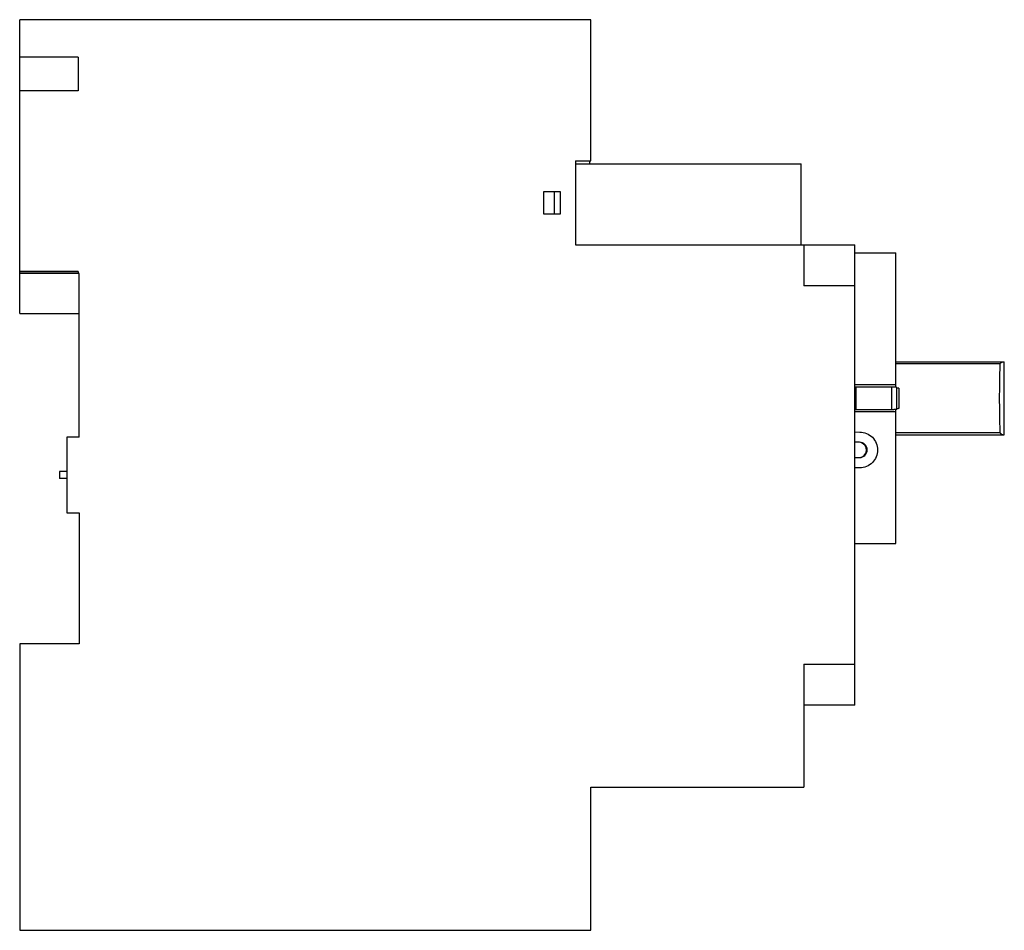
# Model space of a CAD drawing. Header units: millimetres. Extents: x 14.1 to 110.3, y 41.3 to 130.3.
import ezdxf

# ---------------------------------------------------------------- set-up
doc = ezdxf.new("R2010")
doc.units = ezdxf.units.MM
doc.header["$LTSCALE"] = 11.161777
doc.layers.add('00_COMPONENTS', color=7, linetype='CONTINUOUS')

msp = doc.modelspace()

# ---------------------------------------------------------------- linework, layer by layer
at = {"layer": '00_COMPONENTS', "color": 7, "linetype": 'Continuous'}
for p, q in [((14.113, 101.625), (14.113, 130.325)), ((69.913, 130.325), (14.113, 130.325)), ((69.913, 116.525), (69.913, 130.325)), ((19.813, 126.675), (14.113, 126.675)), ((19.813, 126.675), (19.813, 123.375)), ((19.813, 123.375), (14.113, 123.375)), ((68.413, 116.525), (68.413, 108.325)), ((68.413, 116.525), (69.913, 116.525)), ((69.813, 116.225), (69.813, 116.525)), ((68.413, 116.225), (90.463, 116.225)), ((90.463, 108.325), (90.463, 116.225)), ((65.313, 111.325), (65.313, 113.525)), ((65.313, 113.525), (66.913, 113.525)), ((66.363, 111.325), (66.363, 113.525)), ((66.913, 113.525), (66.913, 111.325)), ((66.913, 111.325), (65.313, 111.325)), ((68.413, 108.325), (95.713, 108.325)), ((90.713, 108.325), (90.713, 104.325)), ((95.713, 63.325), (95.713, 108.325)), ((95.713, 107.525), (99.713, 107.525)), ((99.713, 94.396), (99.713, 107.525)), ((19.813, 105.725), (14.113, 105.725)), ((19.813, 105.695), (14.113, 105.695)), ((19.913, 105.525), (14.113, 105.525)), ((19.813, 105.725), (19.813, 105.525)), ((19.913, 89.525), (19.913, 105.525)), ((95.713, 104.325), (90.713, 104.325)), ((14.113, 101.625), (19.913, 101.625)), ((99.713, 96.9), (110.313, 96.9)), ((109.87, 96.678), (99.713, 96.678)), ((110.313, 89.75), (110.313, 96.9)), ((99.713, 94.625), (95.713, 94.625)), ((99.321, 94.412), (95.797, 94.414)), ((95.798, 94.414), (95.798, 92.237)), ((99.321, 92.239), (99.321, 94.412)), ((99.817, 92.279), (99.817, 94.372)), ((95.713, 92.025), (99.713, 92.025)), ((95.797, 92.237), (99.321, 92.239)), ((99.713, 79.125), (99.713, 92.255)), ((18.713, 89.525), (18.713, 82.125)), ((19.913, 89.525), (18.713, 89.525)), ((95.713, 90.03), (96.193, 90.025)), ((99.713, 89.972), (109.87, 89.972)), ((99.713, 89.75), (110.313, 89.75)), ((96.169, 89.025), (95.713, 89.029)), ((95.713, 87.522), (96.169, 87.526)), ((18.013, 86.175), (18.013, 85.475)), ((18.713, 86.175), (18.013, 86.175)), ((96.193, 86.526), (95.713, 86.521)), ((18.713, 85.475), (18.013, 85.475)), ((18.713, 82.125), (19.913, 82.125)), ((19.913, 82.125), (19.913, 69.325)), ((95.713, 79.125), (99.713, 79.125)), ((14.113, 69.325), (14.113, 41.325)), ((19.913, 69.325), (14.113, 69.325)), ((90.713, 67.325), (95.713, 67.325)), ((90.713, 67.325), (90.713, 55.325)), ((95.713, 63.325), (90.713, 63.325)), ((69.913, 55.325), (90.713, 55.325)), ((69.913, 41.325), (69.913, 55.325)), ((14.113, 41.325), (69.913, 41.325))]:
    msp.add_line(p, q, dxfattribs=at)
for centre, radius, start, end in [((95.796, 92.026), 2.388, 89.97914, 91.98276), ((95.794, 94.525), 2.288, 267.97352, 270.06458), ((100.082, 89.838), 2.504, 91.63761, 93.27929), ((96.163, 88.275), 0.75, 270.46843, 89.5314), ((96.1, 88.275), 0.75, 275.26153, 74.29416)]:
    msp.add_arc(centre, radius, start, end, dxfattribs=at)
for points, knots in [([(109.87, 96.678), (109.866, 96.403), (109.859, 95.989), (109.852, 95.435), (109.848, 95.016), (109.842, 94.595), (109.83, 94.031), (109.818, 93.608), (109.813, 93.325)], [0, 0, 0, 0, 0.246154, 0.370545, 0.495611, 0.621224, 0.747262, 1, 1, 1, 1]), ([(109.87, 96.678), (109.87, 96.689), (109.881, 96.709), (109.911, 96.738), (109.952, 96.771), (110.002, 96.805), (110.066, 96.844), (110.139, 96.882), (110.201, 96.9), (110.229, 96.9)], [0, 0, 0, 0, 0.07287, 0.14634, 0.29103, 0.431113, 0.564981, 0.806758, 1, 1, 1, 1]), ([(99.817, 94.372), (99.817, 94.374), (99.813, 94.377), (99.801, 94.383), (99.773, 94.389), (99.728, 94.395), (99.667, 94.401), (99.593, 94.405), (99.476, 94.41), (99.384, 94.412), (99.321, 94.412)], [0, 0, 0, 0, 0.008991, 0.025128, 0.083177, 0.175555, 0.298967, 0.449076, 0.620435, 1, 1, 1, 1]), ([(100.01, 94.31), (99.984, 94.311), (99.937, 94.313), (99.882, 94.317), (99.849, 94.321), (99.832, 94.325), (99.822, 94.327), (99.817, 94.331), (99.817, 94.332)], [0, 0, 0, 0, 0.400501, 0.716949, 0.834075, 0.920454, 0.975006, 1, 1, 1, 1]), ([(100.01, 94.31), (100.011, 94.228), (100.012, 94.023), (100.012, 93.695), (100.013, 93.449), (100.013, 93.325)], [0, 0, 0, 0, 0.249678, 0.624683, 1, 1, 1, 1]), ([(100.013, 93.325), (100.013, 93.243), (100.012, 93.038), (100.013, 92.71), (100.011, 92.464), (100.01, 92.341)], [0, 0, 0, 0, 0.25023, 0.625374, 1, 1, 1, 1]), ([(109.813, 93.325), (109.818, 93.043), (109.83, 92.62), (109.842, 92.056), (109.848, 91.635), (109.852, 91.216), (109.859, 90.662), (109.866, 90.247), (109.87, 89.972)], [0, 0, 0, 0, 0.252739, 0.378776, 0.50439, 0.629456, 0.753847, 1, 1, 1, 1]), ([(99.321, 92.239), (99.384, 92.239), (99.476, 92.241), (99.593, 92.246), (99.667, 92.25), (99.728, 92.256), (99.773, 92.262), (99.801, 92.268), (99.813, 92.274), (99.817, 92.277), (99.817, 92.279)], [0, 0, 0, 0, 0.379565, 0.550924, 0.701033, 0.824445, 0.916823, 0.974872, 0.991009, 1, 1, 1, 1]), ([(99.817, 92.319), (99.817, 92.321), (99.828, 92.325), (99.835, 92.327), (99.841, 92.328)], [0, 0, 0, 0, 0.293337, 1, 1, 1, 1]), ([(99.841, 92.328), (99.847, 92.329), (99.879, 92.334), (99.912, 92.336), (99.939, 92.338)], [0, 0, 0, 0, 0.185364, 1, 1, 1, 1]), ([(96.193, 90.025), (96.419, 90.024), (96.876, 89.93), (97.452, 89.54), (97.838, 88.959), (97.973, 88.275), (97.838, 87.592), (97.452, 87.011), (96.876, 86.621), (96.419, 86.527), (96.193, 86.526)], [0, 0, 0, 0, 0.12495, 0.2499, 0.37493, 0.5, 0.62507, 0.7501, 0.87505, 1, 1, 1, 1]), ([(109.87, 89.972), (109.87, 89.962), (109.881, 89.942), (109.911, 89.913), (109.952, 89.88), (110.002, 89.846), (110.066, 89.807), (110.139, 89.769), (110.201, 89.75), (110.229, 89.75)], [0, 0, 0, 0, 0.072896, 0.146369, 0.291058, 0.431136, 0.564996, 0.806759, 1, 1, 1, 1])]:
    msp.add_open_spline(points, degree=3, knots=knots, dxfattribs=at)

doc.saveas('drawing.dxf')
